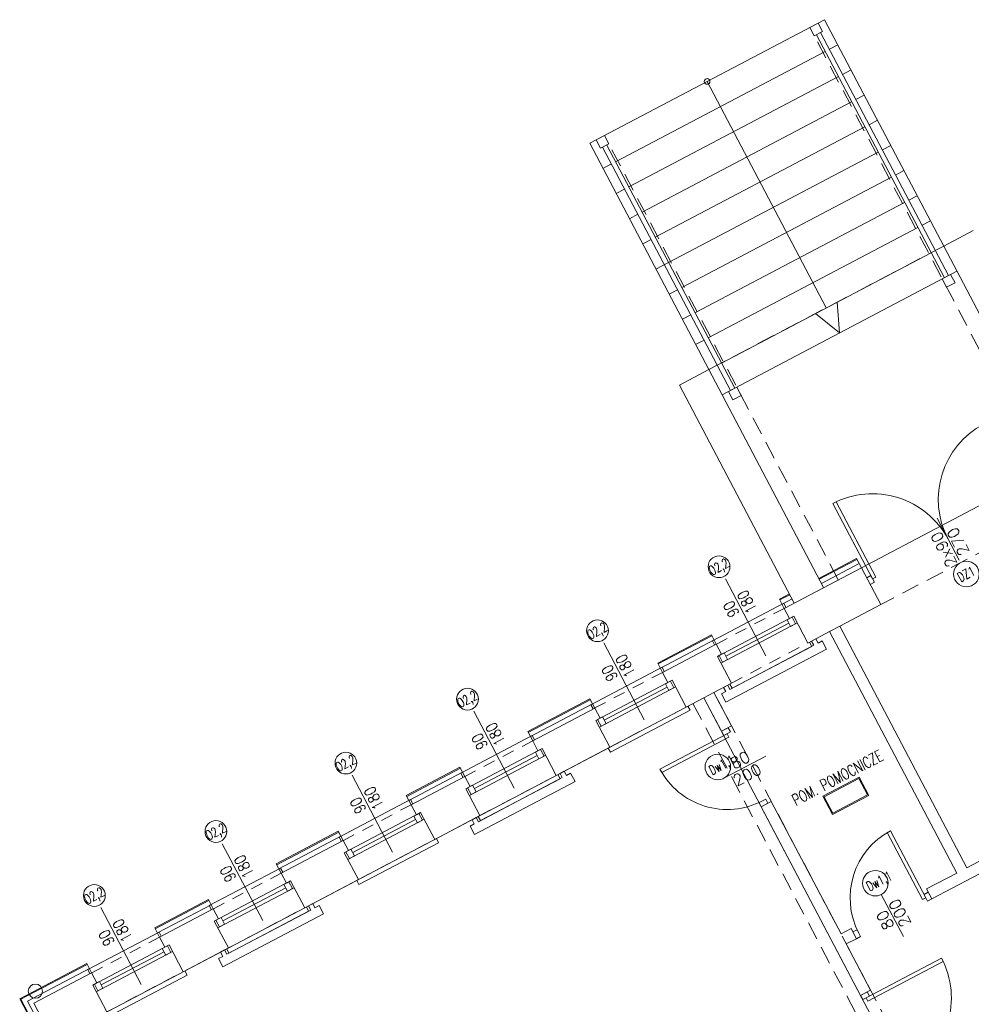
# Model space of a CAD drawing. Header units: metres. Extents: x 7408630 to 7411134, y 5569633 to 5570339.
# Tile 102 of 256: x 7410463 to 7410473, y 5569927 to 5569937. Entities that reach past the tile are written whole.
import ezdxf
from ezdxf.enums import TextEntityAlignment as Align

# ---------------------------------------------------------------- set-up
doc = ezdxf.new("R2010")
doc.units = ezdxf.units.M
doc.header["$MEASUREMENT"] = 0
doc.linetypes.add('HIDDEN', pattern=[9.525, 6.35, -3.175])
for name, color, linetype, lineweight in [('! grzejniki', 7, 'Continuous', 0), ('! tynk', 21, 'Continuous', 0), ('Istn-cienka', 4, 'Continuous', 9), ('Istn-drzwi', 1, 'Continuous', 13), ('Istn-okna', 6, 'Continuous', 13), ('Istn-sciany', 3, 'Continuous', 20), ('Istn-widok', 1, 'Continuous', 15), ('Ocieplenie', 4, 'ZIGZAG', 5), ('OPIS POM NOWE', 140, 'Continuous', 5), ('Opis_drzwi', 9, 'Continuous', 15), ('Opis_okna', 8, 'Continuous', 15), ('Opis_pom', 9, 'Continuous', 18), ('Widok', 1, 'Continuous', 15)]:
    doc.layers.add(name, color=color, linetype=linetype, lineweight=lineweight)
doc.styles.add('ARCHETYP', font='romans.shx', dxfattribs={"height": 15})
doc.styles.add('ARIAL', font='tahoma.ttf')
doc.styles.add('TXT', font='simplex.shx')
doc.linetypes.add('ZIGZAG', pattern='A,0.00254,-5.08,[131,ltypeshp.shx,S=5.08,R=0,X=-5.08,Y=0],-10.16,[131,ltypeshp.shx,S=5.08,R=180,X=5.08,Y=0],-5.08', length=20.32254)

# ---------------------------------------------------------------- blocks, each defined once
blk = doc.blocks.new('A$C142d3faa')
at = {"layer": '! grzejniki'}
for points in [[(-916.27464, 4818.60619), (-916.27464, 4813.60619), (-911.27464, 4813.60619), (-911.27464, 4803.60619), (-1031.27464, 4803.60619), (-1031.27464, 4813.60619), (-1026.27464, 4813.60619), (-1026.27464, 4818.60619), (-1021.27464, 4818.60619), (-1021.27464, 4813.60619), (-921.27464, 4813.60619), (-921.27464, 4818.60619)], [(-616.27464, 4818.60619), (-616.27464, 4813.60619), (-611.27464, 4813.60619), (-611.27464, 4803.60619), (-731.27464, 4803.60619), (-731.27464, 4813.60619), (-726.27464, 4813.60619), (-726.27464, 4818.60619), (-721.27464, 4818.60619), (-721.27464, 4813.60619), (-621.27464, 4813.60619), (-621.27464, 4818.60619)], [(-316.27464, 4818.60619), (-316.27464, 4813.60619), (-311.27464, 4813.60619), (-311.27464, 4803.60619), (-431.27464, 4803.60619), (-431.27464, 4813.60619), (-426.27464, 4813.60619), (-426.27464, 4818.60619), (-421.27464, 4818.60619), (-421.27464, 4813.60619), (-321.27464, 4813.60619), (-321.27464, 4818.60619)]]:
    blk.add_lwpolyline(points, close=True, dxfattribs=at)
at = {"layer": '! tynk'}
for points in [[(-1156.77464, 3527.60619), (-1236.77464, 3527.60619), (-1236.77464, 4873.60619), (-1156.77464, 4873.60619)], [(-1156.77464, 3528.60619), (-1235.77464, 3528.60619), (-1235.77464, 4872.60619), (-1156.77464, 4872.60619)], [(-1156.77464, 4862.60619), (-1156.77464, 4873.60619)], [(-1075.77464, 4873.60619), (-1011.77464, 4873.60619)], [(-1075.77464, 4862.60619), (-1075.77464, 4873.60619)], [(-1075.77464, 4872.60619), (-1011.77464, 4872.60619)], [(-1011.77464, 4862.60619), (-1011.77464, 4873.60619)], [(-930.77464, 4873.60619), (-856.77464, 4873.60619)], [(-930.77464, 4862.60619), (-930.77464, 4873.60619)], [(-930.77464, 4872.60619), (-856.77464, 4872.60619)], [(-856.77464, 4862.60619), (-856.77464, 4873.60619)], [(-775.77464, 4873.60619), (-711.77464, 4873.60619)], [(-775.77464, 4862.60619), (-775.77464, 4873.60619)], [(-775.77464, 4872.60619), (-711.77464, 4872.60619)], [(-711.77464, 4862.60619), (-711.77464, 4873.60619)], [(-630.77464, 4873.60619), (-556.77464, 4873.60619)], [(-630.77464, 4862.60619), (-630.77464, 4873.60619)], [(-630.77464, 4872.60619), (-556.77464, 4872.60619)], [(-556.77464, 4862.60619), (-556.77464, 4873.60619)], [(-475.77464, 4873.60619), (-411.77464, 4873.60619)], [(-475.77464, 4862.60619), (-475.77464, 4873.60619)], [(-475.77464, 4872.60619), (-411.77464, 4872.60619)], [(-411.77464, 4862.60619), (-411.77464, 4873.60619)], [(-330.77464, 4873.60619), (-318.77464, 4873.60619)], [(-330.77464, 4862.60619), (-330.77464, 4873.60619)], [(-330.77464, 4872.60619), (-318.77464, 4872.60619)], [(-283.77464, 4873.60619), (-238.77464, 4873.60619)], [(-283.77464, 4872.60619), (-238.77464, 4872.60619)], [(-238.77464, 4862.60619), (-238.77464, 4873.60619)]]:
    blk.add_lwpolyline(points, dxfattribs=at)
blk.add_lwpolyline([(-1181.77464, 4818.60619), (-449.77464, 4818.60619), (-449.77464, 4243.60619), (-486.77464, 4243.60619), (-486.77464, 4261.60619), (-573.77464, 4261.60619), (-573.77464, 4243.60619), (-612.77464, 4243.60619), (-612.77464, 4261.60619), (-674.77464, 4261.60619), (-674.77464, 4243.60619), (-1062.77464, 4243.60619), (-1062.77464, 4261.60619), (-1181.77464, 4261.60619)], close=True, dxfattribs=at)
at = {"layer": 'Istn-cienka', "linetype": 'HIDDEN', "ltscale": 2}
for points in [[(-1075.77464, 4862.60619), (-1156.77464, 4862.60619)], [(-930.77464, 4862.60619), (-1011.77464, 4862.60619)], [(-775.77464, 4862.60619), (-856.77464, 4862.60619)], [(-630.77464, 4862.60619), (-711.77464, 4862.60619)], [(-475.77464, 4862.60619), (-556.77464, 4862.60619)], [(-330.77464, 4862.60619), (-411.77464, 4862.60619)], [(-1161.77464, 4818.60619), (-1070.77464, 4818.60619)], [(-1016.77464, 4818.60619), (-925.77464, 4818.60619)], [(-861.77464, 4818.60619), (-770.77464, 4818.60619)], [(-716.77464, 4818.60619), (-625.77464, 4818.60619)], [(-561.77464, 4818.60619), (-470.77464, 4818.60619)], [(-416.77464, 4818.60619), (-325.77464, 4818.60619)]]:
    blk.add_lwpolyline(points, dxfattribs=at)
at = {"layer": 'Istn-drzwi'}
for points in [[(-229.77464, 4936.60619), (-229.77464, 4846.60619), (-233.77464, 4846.60619), (-233.77464, 4936.60619)], [(-233.77464, 4850.60619), (-238.77464, 4850.60619), (-238.77464, 4842.60619), (-233.77464, 4842.60619)], [(-525.77464, 4769.60619), (-445.77464, 4769.60619), (-445.77464, 4773.60619), (-525.77464, 4773.60619)], [(-441.77464, 4773.60619), (-441.77464, 4778.60619), (-449.77464, 4778.60619), (-449.77464, 4773.60619)], [(-441.77464, 4693.60619), (-441.77464, 4688.60619), (-449.77464, 4688.60619), (-449.77464, 4693.60619)], [(-344.77464, 4602.60619), (-344.77464, 4522.60619), (-340.77464, 4522.60619), (-340.77464, 4602.60619)], [(-420.77464, 4526.60619), (-425.77464, 4526.60619), (-425.77464, 4518.60619), (-420.77464, 4518.60619)], [(-340.77464, 4526.60619), (-335.77464, 4526.60619), (-335.77464, 4518.60619), (-340.77464, 4518.60619)], [(-441.77464, 4458.60619), (-441.77464, 4463.60619), (-449.77464, 4463.60619), (-449.77464, 4458.60619)], [(-355.77464, 4454.60619), (-445.77464, 4454.60619), (-445.77464, 4458.60619), (-355.77464, 4458.60619)]]:
    blk.add_lwpolyline(points, close=True, dxfattribs=at)
blk.add_lwpolyline([(-420.77464, 4733.60619), (-470.77464, 4733.60619)], dxfattribs=at)
for centre, radius, start, end in [((-233.77464, 4846.60619), 90, 0.00000004, 90.00000004), ((-53.77464, 4846.60619), 90, 89.99999996, 179.99999996), ((-445.77464, 4773.60619), 80, 179.99999996, 269.99999996), ((-340.77464, 4522.60619), 80, 89.99999996, 179.99999996), ((-445.77464, 4458.60619), 90, 270.00000004, 0.00000004)]:
    blk.add_arc(centre, radius, start, end, dxfattribs=at)
at = {"layer": 'Istn-okna'}
for points in [[(-1161.77464, 4850.60619), (-1070.77464, 4850.60619)], [(-1153.77464, 4846.60619), (-1078.77464, 4846.60619)], [(-1016.77464, 4850.60619), (-925.77464, 4850.60619)], [(-1008.77464, 4846.60619), (-933.77464, 4846.60619)], [(-861.77464, 4850.60619), (-770.77464, 4850.60619)], [(-853.77464, 4846.60619), (-778.77464, 4846.60619)], [(-716.77464, 4850.60619), (-625.77464, 4850.60619)], [(-708.77464, 4846.60619), (-633.77464, 4846.60619)], [(-561.77464, 4850.60619), (-470.77464, 4850.60619)], [(-553.77464, 4846.60619), (-478.77464, 4846.60619)], [(-416.77464, 4850.60619), (-325.77464, 4850.60619)], [(-408.77464, 4846.60619), (-333.77464, 4846.60619)], [(-1161.77464, 4842.60619), (-1070.77464, 4842.60619)], [(-1016.77464, 4842.60619), (-925.77464, 4842.60619)], [(-861.77464, 4842.60619), (-770.77464, 4842.60619)], [(-716.77464, 4842.60619), (-625.77464, 4842.60619)], [(-561.77464, 4842.60619), (-470.77464, 4842.60619)], [(-416.77464, 4842.60619), (-325.77464, 4842.60619)]]:
    blk.add_lwpolyline(points, dxfattribs=at)
for points in [[(-1159.77464, 4850.60619), (-1153.77464, 4850.60619), (-1153.77464, 4842.60619), (-1159.77464, 4842.60619)], [(-1078.77464, 4850.60619), (-1072.77464, 4850.60619), (-1072.77464, 4842.60619), (-1078.77464, 4842.60619)], [(-1014.77464, 4850.60619), (-1008.77464, 4850.60619), (-1008.77464, 4842.60619), (-1014.77464, 4842.60619)], [(-933.77464, 4850.60619), (-927.77464, 4850.60619), (-927.77464, 4842.60619), (-933.77464, 4842.60619)], [(-859.77464, 4850.60619), (-853.77464, 4850.60619), (-853.77464, 4842.60619), (-859.77464, 4842.60619)], [(-778.77464, 4850.60619), (-772.77464, 4850.60619), (-772.77464, 4842.60619), (-778.77464, 4842.60619)], [(-714.77464, 4850.60619), (-708.77464, 4850.60619), (-708.77464, 4842.60619), (-714.77464, 4842.60619)], [(-633.77464, 4850.60619), (-627.77464, 4850.60619), (-627.77464, 4842.60619), (-633.77464, 4842.60619)], [(-559.77464, 4850.60619), (-553.77464, 4850.60619), (-553.77464, 4842.60619), (-559.77464, 4842.60619)], [(-478.77464, 4850.60619), (-472.77464, 4850.60619), (-472.77464, 4842.60619), (-478.77464, 4842.60619)], [(-414.77464, 4850.60619), (-408.77464, 4850.60619), (-408.77464, 4842.60619), (-414.77464, 4842.60619)], [(-333.77464, 4850.60619), (-327.77464, 4850.60619), (-327.77464, 4842.60619), (-333.77464, 4842.60619)]]:
    blk.add_lwpolyline(points, close=True, dxfattribs=at)
at = {"layer": 'Istn-sciany'}
for p, q in [((-318.77464, 4862.60619), (-318.77464, 5122.60619)), ((-318.77464, 5122.60619), (-283.77464, 5122.60619)), ((-283.77464, 4862.60619), (-283.77464, 5122.60619)), ((-3.77464, 4862.60619), (-3.77464, 5122.60619)), ((-3.77464, 5122.60619), (31.22536, 5122.60619)), ((-1225.77464, 4862.60619), (-1225.77464, 3538.60619)), ((-238.77464, 4862.60619), (-238.77464, 4818.60619)), ((-449.77464, 4818.60619), (-449.77464, 4778.60619)), ((-437.77464, 4818.60619), (-437.77464, 4778.60619)), ((-299.77464, 4818.60619), (-299.77464, 4530.60619)), ((-287.77464, 4818.60619), (-287.77464, 4530.60619)), ((-449.77464, 4688.60619), (-449.77464, 4463.60619)), ((-437.77464, 4688.60619), (-437.77464, 4530.60619)), ((-437.77464, 4518.60619), (-437.77464, 4463.60619))]:
    blk.add_line(p, q, dxfattribs=at)
for points in [[(-276.27464, 5382.60619), (-266.27464, 5382.60619), (-266.27464, 5392.60619), (-276.27464, 5392.60619)], [(-11.27464, 5382.60619), (-21.27464, 5382.60619), (-21.27464, 5392.60619), (-11.27464, 5392.60619)], [(-276.27464, 5082.60619), (-266.27464, 5082.60619), (-266.27464, 5092.60619), (-276.27464, 5092.60619)], [(-11.27464, 5082.60619), (-21.27464, 5082.60619), (-21.27464, 5092.60619), (-11.27464, 5092.60619)]]:
    blk.add_lwpolyline(points, close=True, dxfattribs=at)
for points in [[(-1156.77464, 4862.60619), (-1225.77464, 4862.60619)], [(-1156.77464, 4850.60619), (-1156.77464, 4862.60619)], [(-1011.77464, 4862.60619), (-1075.77464, 4862.60619)], [(-1075.77464, 4850.60619), (-1075.77464, 4862.60619)], [(-1011.77464, 4850.60619), (-1011.77464, 4862.60619)], [(-856.77464, 4862.60619), (-930.77464, 4862.60619)], [(-930.77464, 4850.60619), (-930.77464, 4862.60619)], [(-856.77464, 4850.60619), (-856.77464, 4862.60619)], [(-711.77464, 4862.60619), (-775.77464, 4862.60619)], [(-775.77464, 4850.60619), (-775.77464, 4862.60619)], [(-711.77464, 4850.60619), (-711.77464, 4862.60619)], [(-556.77464, 4862.60619), (-630.77464, 4862.60619)], [(-630.77464, 4850.60619), (-630.77464, 4862.60619)], [(-556.77464, 4850.60619), (-556.77464, 4862.60619)], [(-411.77464, 4862.60619), (-475.77464, 4862.60619)], [(-475.77464, 4850.60619), (-475.77464, 4862.60619)], [(-411.77464, 4850.60619), (-411.77464, 4862.60619)], [(-238.77464, 4862.60619), (-330.77464, 4862.60619)], [(-330.77464, 4850.60619), (-330.77464, 4862.60619)], [(-1161.77464, 4850.60619), (-1156.77464, 4850.60619)], [(-1161.77464, 4818.60619), (-1161.77464, 4850.60619)], [(-1075.77464, 4850.60619), (-1070.77464, 4850.60619)], [(-1070.77464, 4818.60619), (-1070.77464, 4850.60619)], [(-1016.77464, 4850.60619), (-1011.77464, 4850.60619)], [(-1016.77464, 4818.60619), (-1016.77464, 4850.60619)], [(-930.77464, 4850.60619), (-925.77464, 4850.60619)], [(-925.77464, 4818.60619), (-925.77464, 4850.60619)], [(-861.77464, 4850.60619), (-856.77464, 4850.60619)], [(-861.77464, 4818.60619), (-861.77464, 4850.60619)], [(-775.77464, 4850.60619), (-770.77464, 4850.60619)], [(-770.77464, 4818.60619), (-770.77464, 4850.60619)], [(-716.77464, 4850.60619), (-711.77464, 4850.60619)], [(-716.77464, 4818.60619), (-716.77464, 4850.60619)], [(-630.77464, 4850.60619), (-625.77464, 4850.60619)], [(-625.77464, 4818.60619), (-625.77464, 4850.60619)], [(-561.77464, 4850.60619), (-556.77464, 4850.60619)], [(-561.77464, 4818.60619), (-561.77464, 4850.60619)], [(-475.77464, 4850.60619), (-470.77464, 4850.60619)], [(-470.77464, 4818.60619), (-470.77464, 4850.60619)], [(-416.77464, 4850.60619), (-411.77464, 4850.60619)], [(-416.77464, 4818.60619), (-416.77464, 4850.60619)], [(-330.77464, 4850.60619), (-325.77464, 4850.60619)], [(-325.77464, 4818.60619), (-325.77464, 4850.60619)], [(-1016.77464, 4818.60619), (-1070.77464, 4818.60619)], [(-861.77464, 4818.60619), (-925.77464, 4818.60619)], [(-716.77464, 4818.60619), (-770.77464, 4818.60619)], [(-561.77464, 4818.60619), (-625.77464, 4818.60619)], [(-449.77464, 4818.60619), (-470.77464, 4818.60619)], [(-416.77464, 4818.60619), (-437.77464, 4818.60619)], [(-299.77464, 4818.60619), (-325.77464, 4818.60619)], [(-238.77464, 4818.60619), (-287.77464, 4818.60619)], [(-437.77464, 4778.60619), (-449.77464, 4778.60619)], [(-437.77464, 4688.60619), (-449.77464, 4688.60619)], [(-425.77464, 4530.60619), (-437.77464, 4530.60619)], [(-425.77464, 4530.60619), (-425.77464, 4518.60619)], [(-299.77464, 4530.60619), (-335.77464, 4530.60619)], [(-335.77464, 4530.60619), (-335.77464, 4518.60619)], [(-238.77464, 4530.60619), (-287.77464, 4530.60619)], [(-425.77464, 4518.60619), (-437.77464, 4518.60619)], [(-238.77464, 4518.60619), (-335.77464, 4518.60619)], [(-437.77464, 4463.60619), (-449.77464, 4463.60619)]]:
    blk.add_lwpolyline(points, dxfattribs=at)
at = {"layer": 'Istn-widok'}
for p, q in [((-283.77464, 5122.60619), (-283.77464, 5392.60619)), ((-3.77464, 5122.60619), (-3.77464, 5392.60619)), ((-273.77464, 5092.60619), (-273.77464, 5382.60619)), ((-268.77464, 5092.60619), (-268.77464, 5382.60619)), ((-18.77464, 5092.60619), (-18.77464, 5382.60619)), ((-13.77464, 5092.60619), (-13.77464, 5382.60619))]:
    blk.add_line(p, q, dxfattribs=at)
at = {"layer": 'Istn-widok', "linetype": 'HIDDEN', "ltscale": 3}
for p, q in [((-266.27464, 4862.60619), (-266.27464, 5392.60619)), ((-21.27464, 4862.60619), (-21.27464, 5392.60619)), ((-283.77464, 5122.60619), (-3.77464, 5122.60619)), ((-462.77464, 4818.60619), (-462.77464, 4243.60619)), ((-437.77464, 4818.60619), (-437.77464, 4243.60619))]:
    blk.add_line(p, q, dxfattribs=at)
at = {"layer": 'Istn-widok'}
for points in [[(-283.77464, 5392.60619), (-3.77464, 5392.60619)], [(-143.77464, 5392.60619), (-143.77464, 5122.60619)], [(-283.77464, 5362.60619), (-273.77464, 5362.60619)], [(-268.77464, 5362.60619), (-18.77464, 5362.60619)], [(-13.77464, 5362.60619), (-3.77464, 5362.60619)], [(-283.77464, 5332.60619), (-273.77464, 5332.60619)], [(-268.77464, 5332.60619), (-18.77464, 5332.60619)], [(-13.77464, 5332.60619), (-3.77464, 5332.60619)], [(-283.77464, 5302.60619), (-273.77464, 5302.60619)], [(-268.77464, 5302.60619), (-18.77464, 5302.60619)], [(-13.77464, 5302.60619), (-3.77464, 5302.60619)], [(-283.77464, 5272.60619), (-273.77464, 5272.60619)], [(-268.77464, 5272.60619), (-18.77464, 5272.60619)], [(-13.77464, 5272.60619), (-3.77464, 5272.60619)], [(-283.77464, 5242.60619), (-18.77464, 5242.60619)], [(-13.77464, 5242.60619), (-3.77464, 5242.60619)], [(-283.77464, 5212.60619), (-273.77464, 5212.60619)], [(-268.77464, 5212.60619), (-18.77464, 5212.60619)], [(-13.77464, 5212.60619), (-3.77464, 5212.60619)], [(-283.77464, 5182.60619), (-273.77464, 5182.60619)], [(-268.77464, 5182.60619), (-18.77464, 5182.60619)], [(-13.77464, 5182.60619), (-3.77464, 5182.60619)], [(-283.77464, 5152.60619), (-273.77464, 5152.60619)], [(-268.77464, 5152.60619), (-18.77464, 5152.60619)], [(-13.77464, 5152.60619), (-3.77464, 5152.60619)], [(-283.77464, 5122.60619), (-273.77464, 5122.60619)], [(-268.77464, 5122.60619), (-18.77464, 5122.60619)], [(-13.77464, 5122.60619), (-3.77464, 5122.60619)], [(-283.77464, 5092.60619), (-3.77464, 5092.60619)], [(-1073.77464, 4867.60619), (-1158.77464, 4867.60619)], [(-1158.77464, 4862.60619), (-1158.77464, 4867.60619)], [(-1073.77464, 4862.60619), (-1073.77464, 4867.60619)], [(-928.77464, 4867.60619), (-1013.77464, 4867.60619)], [(-1013.77464, 4862.60619), (-1013.77464, 4867.60619)], [(-928.77464, 4862.60619), (-928.77464, 4867.60619)], [(-773.77464, 4867.60619), (-858.77464, 4867.60619)], [(-858.77464, 4862.60619), (-858.77464, 4867.60619)], [(-773.77464, 4862.60619), (-773.77464, 4867.60619)], [(-628.77464, 4867.60619), (-713.77464, 4867.60619)], [(-713.77464, 4862.60619), (-713.77464, 4867.60619)], [(-628.77464, 4862.60619), (-628.77464, 4867.60619)], [(-473.77464, 4867.60619), (-558.77464, 4867.60619)], [(-558.77464, 4862.60619), (-558.77464, 4867.60619)], [(-473.77464, 4862.60619), (-473.77464, 4867.60619)], [(-328.77464, 4867.60619), (-413.77464, 4867.60619)], [(-413.77464, 4862.60619), (-413.77464, 4867.60619)], [(-328.77464, 4862.60619), (-328.77464, 4867.60619)], [(-238.77464, 4862.60619), (-48.77464, 4862.60619)], [(-1163.77464, 4813.60619), (-1068.77464, 4813.60619)], [(-1068.77464, 4818.60619), (-1068.77464, 4813.60619)], [(-1018.77464, 4818.60619), (-1018.77464, 4813.60619)], [(-1018.77464, 4813.60619), (-923.77464, 4813.60619)], [(-923.77464, 4818.60619), (-923.77464, 4813.60619)], [(-863.77464, 4818.60619), (-863.77464, 4813.60619)], [(-863.77464, 4813.60619), (-768.77464, 4813.60619)], [(-768.77464, 4818.60619), (-768.77464, 4813.60619)], [(-718.77464, 4818.60619), (-718.77464, 4813.60619)], [(-718.77464, 4813.60619), (-623.77464, 4813.60619)], [(-623.77464, 4818.60619), (-623.77464, 4813.60619)], [(-563.77464, 4818.60619), (-563.77464, 4813.60619)], [(-563.77464, 4813.60619), (-468.77464, 4813.60619)], [(-468.77464, 4818.60619), (-468.77464, 4813.60619)], [(-449.77464, 4818.60619), (-437.77464, 4818.60619)], [(-418.77464, 4818.60619), (-418.77464, 4813.60619)], [(-418.77464, 4813.60619), (-323.77464, 4813.60619)], [(-323.77464, 4818.60619), (-323.77464, 4813.60619)], [(-299.77464, 4818.60619), (-287.77464, 4818.60619)]]:
    blk.add_lwpolyline(points, dxfattribs=at)
at = {"layer": 'Istn-widok', "linetype": 'HIDDEN', "ltscale": 3}
blk.add_lwpolyline([(-48.77464, 4818.60619), (-238.77464, 4818.60619)], dxfattribs=at)
at = {"layer": 'Istn-widok'}
for centre, radius in [((-143.77464, 5392.60619), 3), ((-1218.27464, 4873.10619), 7.5)]:
    blk.add_circle(centre, radius, dxfattribs=at)
at = {"layer": 'Ocieplenie', "linetype": 'ZIGZAG', "ltscale": 0.75}
for points in [[(-1156.77464, 3533.60619), (-1230.77464, 3533.60619), (-1230.77464, 4867.60619), (-1156.77464, 4867.60619)], [(-1075.77464, 4867.60619), (-1011.77464, 4867.60619)], [(-930.77464, 4867.60619), (-856.77464, 4867.60619)], [(-775.77464, 4867.60619), (-711.77464, 4867.60619)], [(-630.77464, 4867.60619), (-556.77464, 4867.60619)], [(-475.77464, 4867.60619), (-411.77464, 4867.60619)], [(-330.77464, 4867.60619), (-318.77464, 4867.60619)], [(-283.77464, 4867.60619), (-238.77464, 4867.60619)]]:
    blk.add_lwpolyline(points, dxfattribs=at)
at = {"layer": 'Opis_drzwi'}
for points in [[(-143.77464, 4871.60619), (-143.77464, 4821.60619)], [(-380.77464, 4547.60619), (-380.77464, 4497.60619)]]:
    blk.add_lwpolyline(points, dxfattribs=at)
for centre in [(-143.77464, 4805.10619), (-470.77464, 4747.10619), (-380.77464, 4561.10619)]:
    blk.add_circle(centre, 13.5, dxfattribs=at)
at = {"layer": 'Opis_okna'}
for points in [[(-1116.27464, 4827.44731), (-1116.27464, 4919.03251)], [(-971.27464, 4827.44731), (-971.27464, 4919.03251)], [(-816.27464, 4827.44731), (-816.27464, 4919.03251)], [(-671.27464, 4827.44731), (-671.27464, 4919.03251)], [(-516.27464, 4827.44731), (-516.27464, 4919.03251)], [(-371.27464, 4827.44731), (-371.27464, 4919.03251)]]:
    blk.add_lwpolyline(points, dxfattribs=at)
for centre in [(-1116.19608, 4933.53224), (-971.19608, 4933.53224), (-816.19608, 4933.53224), (-671.19608, 4933.53224), (-516.19608, 4933.53224), (-371.19608, 4933.53224)]:
    blk.add_circle(centre, 11.5, dxfattribs=at)
at = {"layer": 'Opis_pom', "ltscale": 0.7}
for points in [[(-387.13937, 4646.34679), (-343.61937, 4646.34679), (-343.61937, 4668.10679), (-387.13937, 4668.10679)], [(-386.05137, 4647.43479), (-344.70737, 4647.43479), (-344.70737, 4667.01879), (-386.05137, 4667.01879)]]:
    blk.add_lwpolyline(points, close=True, dxfattribs=at)
at = {"layer": 'Widok'}
for points in [[(-143.77464, 5092.60619), (-156.65856, 5122.60619)], [(-143.77464, 5092.60619), (-130.89073, 5122.60619)]]:
    blk.add_lwpolyline(points, dxfattribs=at)
at = {"layer": 'Istn-drzwi', "color": 8, "style": 'ARCHETYP'}
for s, rotation, p in [('2x90', 89.99999996, (-146.77464, 4819.37898)), ('270', 89.99999996, (-129.6275, 4824.05216)), ('80', 359.99999996, (-456.79745, 4736.60619)), ('200', 359.99999996, (-462.57872, 4719.45905)), ('200', 89.99999996, (-366.6275, 4505.80211)), ('80', 89.99999996, (-383.77464, 4511.58338))]:
    blk.add_text(s, height=12, rotation=rotation, dxfattribs=at).set_placement(p)
at = {"layer": 'OPIS POM NOWE', "style": 'ARIAL'}
for tag, p in [('E1,4', (2085.45351, 1677.90272)), ('E1,4', (2642.56507, 1467.09858)), ('E1,4', (2887.55495, 1334.66914)), ('E1,1', (2346.15173, 945.30692)), ('E1,2', (2380.28977, 731.46058)), ('E1,4', (3248.92697, 423.56227)), ('E1,3', (2269.29047, 389.84746)), ('E1,5', (4145.39689, -41.41678))]:
    blk.add_attdef(tag, text='', height=23.936, dxfattribs=at).set_placement(p, align=Align.MIDDLE_CENTER)
at = {"layer": 'Opis_drzwi', "style": 'ARCHETYP', "width": 0.7}
for s, p in [('DZ1', (-153.1927, 4800.18451)), ('Dw1,1', (-480.1927, 4742.18451)), ('Dw1,1', (-390.1927, 4556.18451))]:
    blk.add_text(s, height=10, dxfattribs=at).set_placement(p)
at = {"layer": 'Opis_okna', "style": 'ARCHETYP', "width": 0.7}
for p in [(-1127.40439, 4928.61056), (-982.40439, 4928.61056), (-827.40439, 4928.61056), (-682.40439, 4928.61056), (-527.40439, 4928.61056), (-382.40439, 4928.61056)]:
    blk.add_text('O2,2', height=10, dxfattribs=at).set_placement(p)
at = {"layer": 'Opis_okna', "style": 'ARCHETYP', "width": 0.8}
for s, p in [('180', (-1101.36967, 4874.68581)), ('180', (-956.36967, 4874.68581)), ('180', (-801.36967, 4874.68581)), ('180', (-656.36967, 4874.68581)), ('180', (-501.36967, 4874.68581)), ('180', (-356.36967, 4874.68581)), ('90', (-1119.73805, 4879.79738)), ('90', (-974.73805, 4879.79738)), ('90', (-819.73805, 4879.79738)), ('90', (-674.73805, 4879.79738)), ('90', (-519.73805, 4879.79738)), ('90', (-374.73805, 4879.79738))]:
    blk.add_text(s, height=12, rotation=90, dxfattribs=at).set_placement(p)
at = {"layer": 'Opis_pom', "ltscale": 0.7, "style": 'TXT', "width": 0.7}
blk.add_text('POM. POMOCNICZE', height=12, dxfattribs=at).set_placement((-364.26424, 4672.1531), align=Align.CENTER)
at = {"layer": 'Opis_pom', "ltscale": 0.7, "style": 'ARIAL'}
for tag, p in [('B1,18', (784.17545, 4749.37691)), ('B1,21', (1474.16062, 4744.55225)), ('B1/17', (593.195, 4721.36004)), ('1,22', (2015.9973, 4715.61993)), ('1,23', (2643.87974, 4721.36004)), ('A1,1', (-123.27527, 4710.79271)), ('B1,19', (983.47704, 4684.25047)), ('B1,1', (2964.21389, 4687.19476)), ('A1,6', (-365.37937, 4657.22679)), ('A1,16', (198.20726, 4631.43636)), ('B1,20', (1267.19488, 4624.63245)), ('B1,3', (3298.01304, 4567.23582)), ('B1,4', (4545.10985, 4480.62225)), ('A1,5', (-782.1155, 4446.93269)), ('A1,2', (-186.91937, 4425.11232)), ('A1,15', (198.20726, 4391.00084)), ('B1,2', (2872.01208, 4302.45919)), ('A1,3', (-121.28956, 4150.90563)), ('B1,8', (2427.38319, 4053.12316)), ('B1,6', (4754.92624, 3940.33462)), ('A1,4', (-837.67923, 3920.77219)), ('B1,14', (401.20606, 3890.99898)), ('B1,13', (1255.28314, 3857.26479)), ('B1,10', (1961.59927, 3852.27607)), ('B1,5', (4487.88744, 3854.52406)), ('B1,9', (2126.78184, 3827.24689)), ('B1,7', (3203.17952, 3799.68363)), ('B1,11', (2118.65879, 3658.83867)), ('B1,12', (1949.47729, 3633.25719)), ('C1,2', (2894.60473, 3427.28336)), ('C1,3', (2160.24672, 3198.45588)), ('C1,1', (3129.25555, 2706.44899)), ('C1,4', (2077.33924, 2485.4131)), ('C1,5', (2131.38321, 2180.30979)), ('C1,10', (3196.04343, 2172.92088)), ('C1,9', (3215.99552, 1907.6342)), ('C1,6', (2168.07384, 1819.58528)), ('D0,18', (1348.65318, 1483.78164)), ('C1,8', (2890.19555, 1472.29709)), ('C1,7', (2247.74624, 1432.40489)), ('D,03', (680.14667, 1361.20684)), ('D0,15', (1769.82602, 1360.28568)), ('D,07', (301.65348, 1339.2086)), ('D0,6', (-189.6235, 1299.11733)), ('D0,8', (-573.60597, 1280.79442)), ('D0,4', (520.2942, 1181.60376)), ('D0,2', (1011.71883, 1184.66707)), ('D0,14', (1790.01141, 1156.00202)), ('D,05', (264.32997, 1077.69749)), ('D0,13', (1760.78024, 974.27002)), ('D0,09', (-770.07094, 944.55513)), ('D0,1', (999.98875, 928.60626)), ('D0,10', (-751.07239, 564.55801)), ('D0,11', (-751.07239, 336.73827)), ('D0,12', (198.7439, 306.39703))]:
    blk.add_attdef(tag, text='', height=11.968, dxfattribs=at).set_placement(p, align=Align.MIDDLE_CENTER)

msp = doc.modelspace()

# ---------------------------------------------------------------- block references
at = {"xscale": 0.01, "yscale": 0.01, "zscale": 0.01, "rotation": 27.75854060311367}
msp.add_blockref('A$C142d3faa', (7410496.7794, 5569889.66285), dxfattribs=at)

doc.saveas('drawing.dxf')
